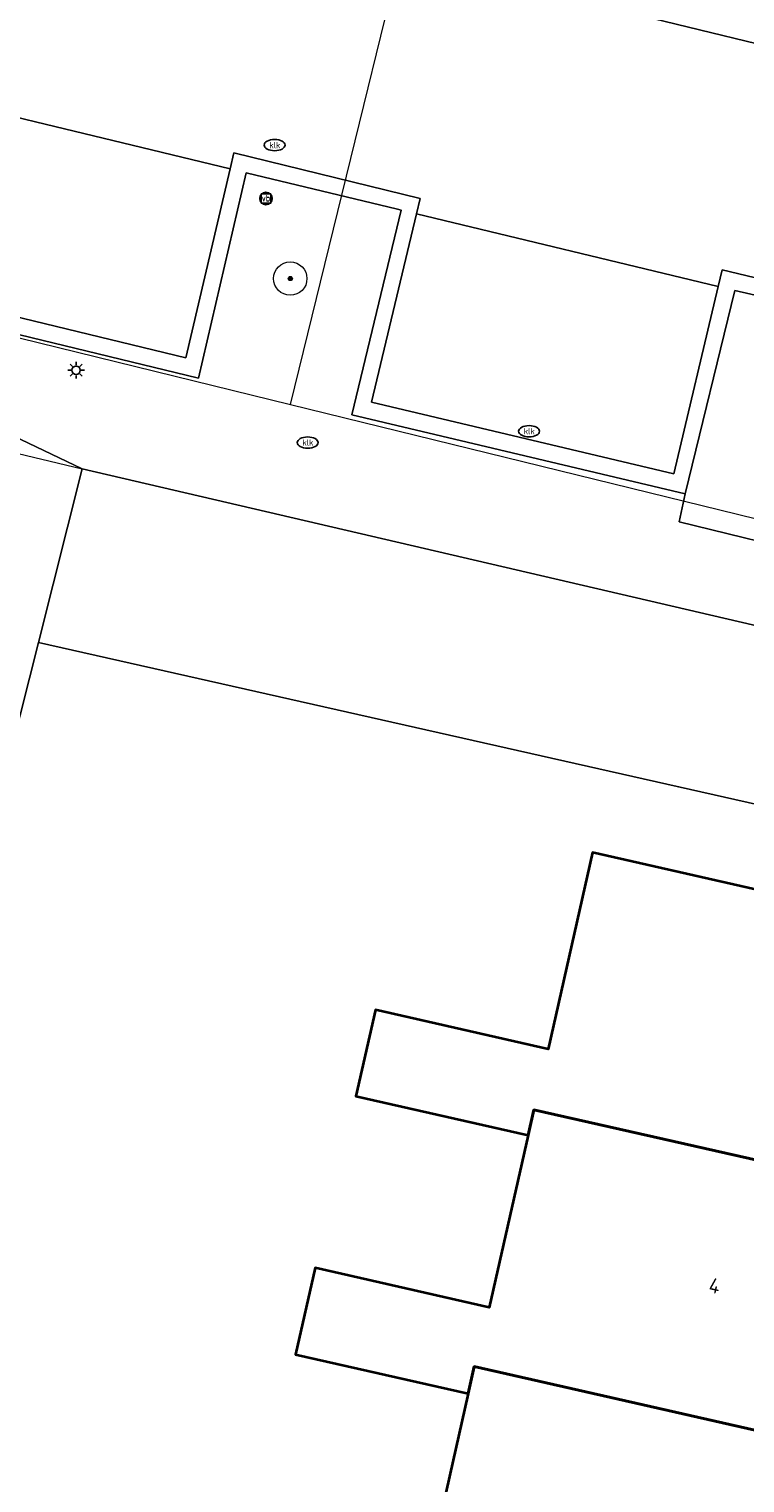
# Model space of a CAD drawing. Header units: metres. Extents: x 253395 to 254027, y 592765 to 593194.
# Tile 63 of 173: x 253512 to 253529, y 593069 to 593103. Entities that reach past the tile are written whole.
import ezdxf
from ezdxf.enums import TextEntityAlignment as Align
from ezdxf.lldxf.tags import DXFTag

# ---------------------------------------------------------------- set-up
doc = ezdxf.new("R2010")
doc.units = ezdxf.units.M
for name, color, linetype, lineweight in [('B-WE-GR-BEPLANTING_CULTUUR_HEESTERS-GV', 254, 'Continuous', 18), ('B-WE-GR-BOOM-S', 254, 'Continuous', 25), ('B-WE-IE-MEUBILAIR-S', 254, 'Continuous', 25), ('B-WE-KG-GRENS_PERCEEL-G', 254, 'KG-PERCEEL-SO', 18), ('B-WE-OG-BEBOUWING-GV', 254, 'Continuous', 35), ('B-WE-OG-BEBOUWING-T18', 254, 'Continuous', 18), ('B-WE-OG-TERREIN_BEGROEID-GV', 254, 'Continuous', 18), ('B-WE-OG-TERREIN_ERF-GV', 254, 'Continuous', 18), ('B-WE-VH-OPENVERHARDING-GV', 254, 'Continuous', 18), ('B-WE-VH-OPENVERHARDING_BETONELEMENT-GV', 254, 'Continuous', 18)]:
    doc.layers.add(name, color=color, linetype=linetype, lineweight=lineweight)
doc.styles.add('NLCS-ISO', font='txt')
doc.styles.add('NLCS-ISO-M200-T18', font='txt', dxfattribs={"height": 0.36})
doc.styles.get("Standard").update_dxf_attribs({"font": 'simplex.shx'})
tags = doc.linetypes.add('KG-PERCEEL-SO', pattern='A,5.5,-2,["P",Standard,S=1.8,R=0,X=-0.5,Y=-0.9],-2,5.5,-2,[5,NLCS.SHX,S=0.75,R=0,X=0,Y=0],-2', length=19).pattern_tags.tags
tags[6] = DXFTag(74, 10)

# ---------------------------------------------------------------- blocks, each defined once
blk = doc.blocks.new('SIE-MEUBILAIR_BORD_VERKEER-SO')
blk.add_lwpolyline([(-0.5625, -0.5625), (0.5625, -0.5625), (0.5625, 0.5625), (-0.5625, 0.5625)], close=True)
at = {"style": 'NLCS-ISO'}
blk.add_text('vb', height=0.75, dxfattribs=at).set_placement((0, 0), align=Align.MIDDLE_CENTER)
blk = doc.blocks.new('SIE-MEUBILAIR_PAAL_VERKEERSBORD-SO')
blk.add_circle((0, 0), 0.75)
at = {"style": 'NLCS-ISO'}
blk.add_text('vb', height=0.75, dxfattribs=at).set_placement((0, 0.07), align=Align.MIDDLE_CENTER)
blk = doc.blocks.new('SIE-MEUBILAIR_PAAL_LICHTMAST-SO')
for points in [[(-0.62, 0), (-1, 0)], [(-0.71, 0.71), (-0.44, 0.44)], [(0, 1), (0, 0.62)], [(0.44, 0.44), (0.71, 0.71)], [(1, 0), (0.62, 0)], [(-0.71, -0.71), (-0.44, -0.44)], [(0, -0.62), (0, -1)], [(0.44, -0.44), (0.71, -0.71)]]:
    blk.add_lwpolyline(points)
blk.add_circle((0, 0), 0.5)
blk = doc.blocks.new('SIE-MEUBILAIR_PUT_KOLK-SO')
blk.add_ellipse((0, 0), major_axis=(1.25, 0), ratio=0.54)
at = {"style": 'NLCS-ISO'}
blk.add_text('klk', height=0.75, dxfattribs=at).set_placement((0.03, 0), align=Align.MIDDLE_CENTER)
blk = doc.blocks.new('SGR-BOOM_GBKN-SO')
at = {"linetype": 'ByBlock', "lineweight": 18}
h = blk.add_hatch(color=0, dxfattribs=at)
h.dxf.hatch_style = 1
edge = h.paths.add_edge_path()
edge.add_arc((0, 0), 0.25, 0, 360)
at = {"color": 0, "linetype": 'ByBlock', "lineweight": 18}
for radius in [2, 0.25]:
    blk.add_circle((0, 0), radius, dxfattribs=at)
at = {"color": 0, "linetype": 'ByBlock', "lineweight": 18, "style": 'NLCS-ISO'}
blk.add_attdef('SOORT', (2.5, 0), '', height=1.5, dxfattribs=at)

msp = doc.modelspace()

# ---------------------------------------------------------------- linework, layer by layer
at = {"layer": 'B-WE-GR-BEPLANTING_CULTUUR_HEESTERS-GV'}
msp.add_lwpolyline([(253539.263, 593086.756), (253512.82, 593092.908), (253511.771, 593088.752), (253542.426, 593081.842), (253543.335, 593085.77)], close=True, dxfattribs=at)
at = {"layer": 'B-WE-KG-GRENS_PERCEEL-G'}
for points in [[(253517.804, 593094.455), (253521.727, 593110.438), (253532.448, 593153.309)], [(253395.499, 593124.766), (253415.555, 593119.838), (253446.006, 593112.156), (253469.703, 593106.36), (253502.009, 593098.33), (253517.804, 593094.455)], [(253517.804, 593094.455), (253543.539, 593088.141), (253556.03, 593085.065), (253563.044, 593123.813), (253592.396, 593120.735), (253649.645, 593114.876), (253678.38, 593122.806)]]:
    msp.add_lwpolyline(points, dxfattribs=at)
msp.add_lwpolyline([(253542.275, 593081.876), (253533.318, 593040.993), (253500.979, 593048.425), (253499.729, 593042.857), (253443.357, 593056.379), (253455.465, 593106.663), (253512.82, 593092.908), (253511.771, 593088.752)], close=True, dxfattribs=at)
at = {"layer": 'B-WE-OG-BEBOUWING-GV'}
for points in [[(253532.491, 593082.032), (253525.038, 593083.72), (253523.973, 593079.018), (253519.838, 593079.955), (253519.37, 593077.889), (253523.495, 593076.955), (253523.633, 593077.565), (253531.096, 593075.874)], [(253531.096, 593075.874), (253523.633, 593077.565), (253523.495, 593076.955), (253522.561, 593072.831), (253518.393, 593073.775), (253517.924, 593071.704), (253522.061, 593070.767), (253522.207, 593071.414), (253529.702, 593069.717)], [(253529.702, 593069.717), (253522.207, 593071.414), (253522.061, 593070.767), (253521.162, 593066.796), (253517.05, 593067.728), (253516.531, 593065.439), (253520.615, 593064.514), (253520.784, 593065.262), (253528.307, 593063.56)]]:
    msp.add_lwpolyline(points, close=True, dxfattribs=at)
at = {"layer": 'B-WE-OG-TERREIN_BEGROEID-GV'}
msp.add_lwpolyline([(253527.254, 593092.313), (253527.108, 593091.644), (253530.57, 593090.798), (253530.741, 593091.504), (253531.923, 593096.381), (253528.446, 593097.179)], close=True, dxfattribs=at)
at = {"layer": 'B-WE-OG-TERREIN_ERF-GV'}
msp.add_lwpolyline([(253542.307, 593081.329), (253542.426, 593081.842), (253511.771, 593088.752), (253504.318, 593059.232), (253501.754, 593048.015), (253510.478, 593046.013), (253533.318, 593040.993)], close=True, dxfattribs=at)
msp.add_lwpolyline([(253521.162, 593066.796), (253522.061, 593070.767), (253517.924, 593071.704), (253518.393, 593073.775), (253522.561, 593072.831), (253523.495, 593076.955), (253519.37, 593077.889), (253519.838, 593079.955), (253523.973, 593079.018), (253525.038, 593083.72), (253532.491, 593082.032)], dxfattribs=at)
at = {"layer": 'B-WE-VH-OPENVERHARDING-GV'}
for points in [[(253455.527, 593106.918), (253511.164, 593093.699), (253512.82, 593092.908), (253539.263, 593086.756)], [(253530.57, 593090.798), (253527.108, 593091.644), (253527.254, 593092.313), (253519.271, 593094.2), (253520.455, 593099.106), (253520.365, 593099.128), (253516.741, 593099.999), (253515.599, 593095.078), (253505.427, 593097.551), (253505.244, 593096.859), (253470.806, 593105.17)], [(253498.733, 593104.722), (253506.851, 593102.777), (253506.765, 593102.409), (253516.358, 593100.091), (253516.448, 593100.475), (253520.912, 593099.388), (253520.823, 593099.017), (253528.047, 593097.275), (253528.142, 593097.677), (253532.406, 593096.656)], [(253535.062, 593101.611), (253521.52, 593104.909)], [(253521.52, 593104.909), (253535.062, 593101.611), (253535.418, 593103.104), (253535.633, 593104.123)], [(253504.318, 593059.232), (253511.771, 593088.752), (253512.82, 593092.908), (253511.164, 593093.699), (253505.277, 593069.958), (253505.17, 593069.864), (253505.005, 593069.736), (253504.83, 593069.621), (253504.646, 593069.52), (253504.456, 593069.433), (253504.259, 593069.361), (253504.058, 593069.304), (253503.853, 593069.262), (253503.645, 593069.237), (253503.436, 593069.227), (253498.493, 593070.503), (253449.676, 593082.623)]]:
    msp.add_lwpolyline(points, dxfattribs=at)
for points in [[(253516.358, 593100.091), (253506.765, 593102.409), (253505.709, 593097.888), (253515.303, 593095.571)], [(253528.047, 593097.275), (253520.823, 593099.017), (253519.742, 593094.509), (253526.983, 593092.793)]]:
    msp.add_lwpolyline(points, close=True, dxfattribs=at)
at = {"layer": 'B-WE-VH-OPENVERHARDING_BETONELEMENT-GV'}
for points in [[(253475.027, 593108.574), (253497.428, 593103.178), (253498.839, 593104.308), (253506.364, 593102.506), (253505.22, 593097.601), (253505.427, 593097.551), (253515.599, 593095.078), (253516.741, 593099.999), (253520.365, 593099.128), (253520.455, 593099.106), (253519.271, 593094.2), (253527.254, 593092.313), (253528.446, 593097.179), (253531.923, 593096.381)], [(253532.406, 593096.656), (253528.142, 593097.677), (253528.047, 593097.275), (253526.983, 593092.793), (253519.742, 593094.509), (253520.823, 593099.017), (253520.912, 593099.388), (253516.448, 593100.475), (253516.358, 593100.091), (253515.303, 593095.571), (253505.709, 593097.888), (253506.765, 593102.409), (253506.851, 593102.777), (253498.733, 593104.722)]]:
    msp.add_lwpolyline(points, dxfattribs=at)

# ---------------------------------------------------------------- block references
at = {"layer": 'B-WE-GR-BOOM-S', "xscale": 0.2, "yscale": 0.2, "zscale": 0.2}
msp.add_blockref('SGR-BOOM_GBKN-SO', (253517.8, 593097.467), dxfattribs=at)
at = {"layer": 'B-WE-IE-MEUBILAIR-S', "xscale": 0.2, "yscale": 0.2, "zscale": 0.2}
for name, p in [('SIE-MEUBILAIR_PUT_KOLK-SO', (253517.425, 593100.662)), ('SIE-MEUBILAIR_PAAL_VERKEERSBORD-SO', (253517.218, 593099.383)), ('SIE-MEUBILAIR_BORD_VERKEER-SO', (253517.218, 593099.383)), ('SIE-MEUBILAIR_PAAL_LICHTMAST-SO', (253512.672, 593095.272)), ('SIE-MEUBILAIR_PUT_KOLK-SO', (253523.518, 593093.811)), ('SIE-MEUBILAIR_PUT_KOLK-SO', (253518.217, 593093.54))]:
    msp.add_blockref(name, p, dxfattribs=at)

# ---------------------------------------------------------------- texts
at = {"layer": 'B-WE-OG-BEBOUWING-T18', "style": 'NLCS-ISO-M200-T18'}
msp.add_text('4', height=0.36, rotation=347.3, dxfattribs=at).set_placement((253527.961, 593073.348), align=Align.MIDDLE)

doc.saveas('drawing.dxf')
